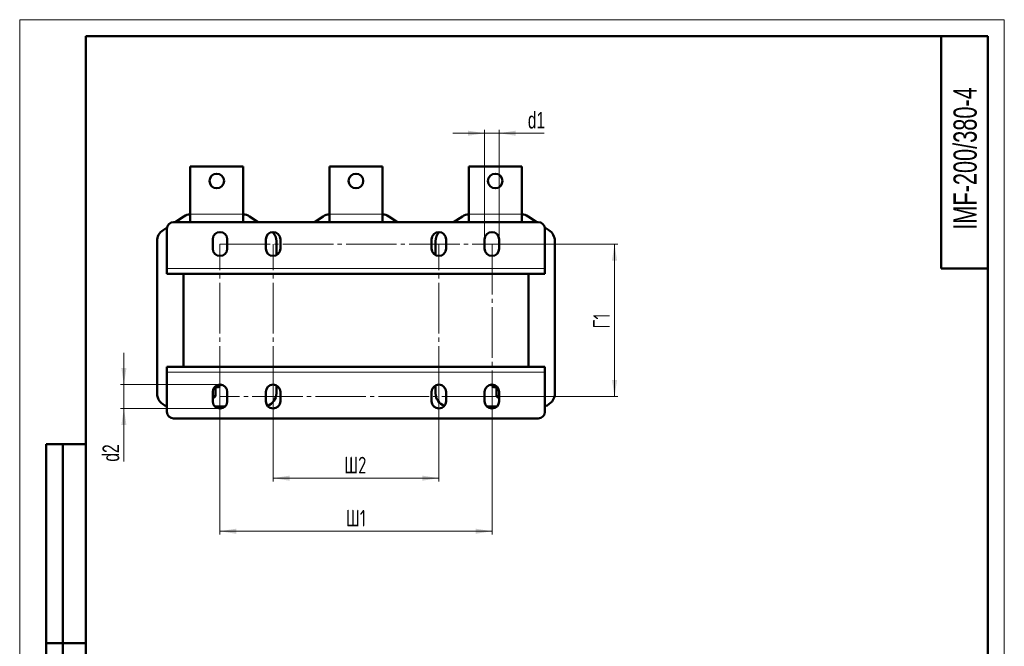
# Model space of a CAD drawing. Header units: millimetres. Extents: x 0 to 743, y 0 to 1050.
# Tile 2 of 2: x 0 to 743, y 578 to 1050. Entities that reach past the tile are written whole.
import ezdxf

# ---------------------------------------------------------------- set-up
doc = ezdxf.new("R2010")
doc.units = ezdxf.units.MM
doc.header["$LTSCALE"] = 2.5
doc.linetypes.add('SLD-Осевая', pattern=[19.05, 15.24, -1.27, 1.27, -1.27])
doc.linetypes.add('SLD-Сплошная', pattern=[0])
doc.styles.add('SLDTEXTSTYLE0', font='TXT', dxfattribs={"width": 0.7})
doc.styles.add('SLDTEXTSTYLE1', font='TXT', dxfattribs={"width": 0.7, "bigfont": 'bigfont'})
doc.dimstyles.new('SLDDIMSTYLE0', dxfattribs={"dimtxt": 12.5, "dimasz": 12.5, "dimexe": 0, "dimexo": 0.0625, "dimgap": 3.125, "dimtad": 2, "dimdec": 1, "dimrnd": 1e-09, "dimzin": 12, "dimdsep": 46, "dimtxsty": 'SLDTEXTSTYLE0', "dimsah": 1, "dimcen": 0.09, "dimadec": 0, "dimazin": 3, "dimtfac": 1, "dimtdec": 3, "dimtofl": 0, "dimtmove": 0, "dimatfit": 3, "dimfxl": 0, "dimfrac": 2, "dimtolj": 1, "dimtzin": 12, "dimarcsym": 0})
doc.dimstyles.new('SLDDIMSTYLE1', dxfattribs={"dimtxt": 12.5, "dimasz": 12.5, "dimexe": 0, "dimexo": 0.0625, "dimgap": 3.125, "dimtad": 2, "dimdec": 1, "dimrnd": 1e-09, "dimzin": 12, "dimdsep": 46, "dimtxsty": 'SLDTEXTSTYLE0', "dimsah": 1, "dimcen": 0.09, "dimadec": 0, "dimazin": 3, "dimtfac": 1, "dimtdec": 3, "dimtmove": 0, "dimatfit": 0, "dimfxl": 0, "dimfrac": 2, "dimtolj": 1, "dimtzin": 12, "dimarcsym": 0})

# ---------------------------------------------------------------- blocks, each defined once
blk = doc.blocks.new('_D_4')
at = {"color": 7, "linetype": 'SLD-Сплошная', "lineweight": 0}
for p, q in [((150.83, 765.9), (150.83, 661.93)), ((356.33, 765.9), (356.33, 661.93)), ((356.33, 664.43), (150.83, 664.43))]:
    blk.add_line(p, q, dxfattribs=at)
at = {"color": 7, "linetype": 'SLD-Сплошная', "lineweight": 18}
for points in [[(150.83, 664.43), (163.33, 662.51), (163.33, 666.35)], [(356.33, 664.43), (343.83, 666.35), (343.83, 662.51)]]:
    blk.add_solid(points, dxfattribs=at)
at = {"color": 7, "linetype": 'SLD-Сплошная', "lineweight": 18, "insert": (246.02, 680.54), "char_height": 12.5, "attachment_point": 1, "style": 'SLDTEXTSTYLE1'}
blk.add_mtext('Ш1', dxfattribs=at)
blk = doc.blocks.new('_D_5')
at = {"color": 7, "linetype": 'SLD-Сплошная', "lineweight": 0}
for p, q in [((356.35, 880.93), (451.08, 880.93)), ((448.58, 880.93), (448.58, 765.93)), ((356.35, 765.93), (451.08, 765.93))]:
    blk.add_line(p, q, dxfattribs=at)
at = {"color": 7, "linetype": 'SLD-Сплошная', "lineweight": 18}
for points in [[(448.58, 880.93), (446.65, 868.43), (450.5, 868.43)], [(448.58, 765.93), (450.5, 778.43), (446.65, 778.43)]]:
    blk.add_solid(points, dxfattribs=at)
at = {"color": 7, "linetype": 'SLD-Сплошная', "lineweight": 18, "insert": (432.46, 817.21), "char_height": 12.5, "attachment_point": 1, "rotation": 90, "style": 'SLDTEXTSTYLE1'}
blk.add_mtext('Г1', dxfattribs=at)
blk = doc.blocks.new('_D_6')
at = {"color": 7, "linetype": 'SLD-Сплошная', "lineweight": 0}
for p, q in [((191.08, 765.9), (191.08, 701.93)), ((316.08, 765.9), (316.08, 701.93)), ((316.08, 704.43), (191.08, 704.43))]:
    blk.add_line(p, q, dxfattribs=at)
at = {"color": 7, "linetype": 'SLD-Сплошная', "lineweight": 18}
for points in [[(191.08, 704.43), (203.58, 702.51), (203.58, 706.35)], [(316.08, 704.43), (303.58, 706.35), (303.58, 702.51)]]:
    blk.add_solid(points, dxfattribs=at)
at = {"color": 7, "linetype": 'SLD-Сплошная', "lineweight": 18, "insert": (244.69, 720.54), "char_height": 12.5, "attachment_point": 1, "style": 'SLDTEXTSTYLE1'}
blk.add_mtext('Ш2', dxfattribs=at)
blk = doc.blocks.new('_D_7')
at = {"color": 7, "linetype": 'SLD-Сплошная', "lineweight": 0}
for p, q in [((78.58, 774.93), (78.58, 798.97)), ((151.05, 774.93), (76.08, 774.93)), ((78.58, 774.93), (78.58, 756.93)), ((151.05, 756.93), (76.08, 756.93)), ((78.58, 756.93), (78.58, 716.88))]:
    blk.add_line(p, q, dxfattribs=at)
at = {"color": 7, "linetype": 'SLD-Сплошная', "lineweight": 18}
for points in [[(78.58, 774.93), (80.5, 787.43), (76.65, 787.43)], [(78.58, 756.93), (76.65, 744.43), (80.5, 744.43)]]:
    blk.add_solid(points, dxfattribs=at)
at = {"color": 7, "linetype": 'SLD-Сплошная', "lineweight": 18, "insert": (62.46, 716.88), "char_height": 12.5, "attachment_point": 1, "rotation": 90, "style": 'SLDTEXTSTYLE0'}
blk.add_mtext('d2', dxfattribs=at)
blk = doc.blocks.new('_D_8')
at = {"color": 7, "linetype": 'SLD-Сплошная', "lineweight": 0}
for p, q in [((350.58, 884.45), (350.58, 966.93)), ((361.58, 884.45), (361.58, 966.93)), ((350.58, 964.43), (326.54, 964.43)), ((350.58, 964.43), (361.58, 964.43)), ((361.58, 964.43), (395.62, 964.43))]:
    blk.add_line(p, q, dxfattribs=at)
at = {"color": 7, "linetype": 'SLD-Сплошная', "lineweight": 18}
for points in [[(350.58, 964.43), (338.08, 966.35), (338.08, 962.51)], [(361.58, 964.43), (374.08, 962.51), (374.08, 966.35)]]:
    blk.add_solid(points, dxfattribs=at)
at = {"color": 7, "linetype": 'SLD-Сплошная', "lineweight": 18, "insert": (383.19, 980.54), "char_height": 12.5, "attachment_point": 1, "style": 'SLDTEXTSTYLE0'}
blk.add_mtext('d1', dxfattribs=at)

msp = doc.modelspace()

# ---------------------------------------------------------------- linework, layer by layer
at = {"color": 7, "linetype": 'SLD-Сплошная', "lineweight": 18}
for p, q in [((0, 1050), (742.5, 1050)), ((0, 1050), (0, 0)), ((742.5, 1050), (742.5, 0))]:
    msp.add_line(p, q, dxfattribs=at)
at = {"color": 7, "linetype": 'SLD-Сплошная', "lineweight": 50}
for p, q in [((50, 1037.5), (50, 12.5)), ((730, 1037.5), (50, 1037.5)), ((50, 1037.5), (50, 12.5)), ((695, 1037.5), (695, 862.5)), ((730, 12.5), (730, 1037.5)), ((168.58, 939.43), (128.58, 939.43)), ((128.58, 939.43), (128.58, 903.43)), ((168.58, 903.43), (168.58, 939.43)), ((273.58, 939.43), (233.58, 939.43)), ((233.58, 939.43), (233.58, 903.43)), ((273.58, 903.43), (273.58, 939.43)), ((378.58, 939.43), (338.58, 939.43)), ((338.58, 939.43), (338.58, 903.43)), ((378.58, 903.43), (378.58, 939.43)), ((117.23, 897.43), (123.82, 901.78)), ((128.58, 897.43), (128.58, 903.43)), ((168.58, 903.43), (168.58, 897.43)), ((173.33, 901.78), (179.93, 897.43)), ((222.23, 897.43), (228.82, 901.78)), ((233.58, 897.43), (233.58, 903.43)), ((273.58, 903.43), (273.58, 897.43)), ((278.33, 901.78), (284.93, 897.43)), ((327.23, 897.43), (333.82, 901.78)), ((338.58, 897.43), (338.58, 903.43)), ((378.58, 903.43), (378.58, 897.43)), ((383.33, 901.78), (389.93, 897.43)), ((108.07, 891.39), (111.18, 893.44)), ((111.08, 862.43), (111.08, 892.43)), ((116.08, 897.43), (391.08, 897.43)), ((395.97, 893.44), (399.08, 891.39)), ((396.08, 892.43), (396.08, 862.43)), ((145.58, 877.43), (145.58, 884.43)), ((156.58, 884.43), (156.58, 877.43)), ((185.58, 884.43), (185.58, 877.43)), ((196.58, 877.43), (196.58, 884.43)), ((310.58, 884.43), (310.58, 877.43)), ((321.58, 877.43), (321.58, 884.43)), ((350.58, 877.43), (350.58, 884.43)), ((361.58, 884.43), (361.58, 877.43)), ((103.58, 768.43), (103.58, 883.04)), ((193.58, 883.04), (193.58, 872.53)), ((313.58, 872.53), (313.58, 883.04)), ((403.58, 883.04), (403.58, 768.43)), ((111.08, 858.43), (111.08, 862.43)), ((396.08, 862.43), (396.08, 858.43)), ((695, 862.5), (730, 862.5)), ((111.08, 858.43), (396.08, 858.43)), ((123.58, 788.43), (123.58, 858.43)), ((383.58, 788.43), (383.58, 858.43)), ((396.08, 788.43), (111.08, 788.43)), ((111.08, 784.43), (111.08, 788.43)), ((396.08, 788.43), (396.08, 784.43)), ((111.08, 754.43), (111.08, 784.43)), ((396.08, 784.43), (396.08, 754.43)), ((149.58, 773.03), (146.92, 773.03)), ((147.58, 766.28), (147.58, 773.03)), ((149.58, 773.03), (151.03, 773.87)), ((151.08, 774.93), (151.08, 773.9)), ((193.58, 774.33), (193.58, 768.43)), ((313.58, 768.43), (313.58, 774.33)), ((356.09, 774.93), (356.09, 773.9)), ((356.37, 773.73), (357.58, 773.03)), ((360.23, 773.03), (357.58, 773.03)), ((359.58, 773.03), (359.58, 766.28)), ((145.58, 762.43), (145.58, 769.43)), ((145.58, 766.28), (147.58, 766.28)), ((146.33, 765.03), (145.58, 765.03)), ((146.33, 765.03), (147.58, 766.28)), ((156.58, 769.43), (156.58, 762.43)), ((185.58, 769.43), (185.58, 762.43)), ((196.58, 762.43), (196.58, 769.43)), ((310.58, 769.43), (310.58, 762.43)), ((321.58, 762.43), (321.58, 769.43)), ((350.58, 762.43), (350.58, 769.43)), ((359.58, 766.28), (360.83, 765.03)), ((359.58, 766.28), (361.58, 766.28)), ((361.58, 765.03), (360.83, 765.03)), ((361.58, 769.43), (361.58, 762.43)), ((154.85, 758.43), (147.3, 758.43)), ((359.85, 758.43), (352.3, 758.43)), ((391.08, 749.43), (116.08, 749.43)), ((20, 430), (20, 730)), ((50, 730), (20, 730)), ((20, 430), (20, 730)), ((32.5, 430), (32.5, 730)), ((32.5, 430), (32.5, 730)), ((20, 580), (50, 580)), ((50, 580), (20, 580))]:
    msp.add_line(p, q, dxfattribs=at)
at = {"color": 8, "linetype": 'SLD-Сплошная', "lineweight": 18}
for p, q in [((128.58, 903.43), (168.58, 903.43)), ((233.58, 903.43), (273.58, 903.43)), ((338.58, 903.43), (378.58, 903.43)), ((396.08, 862.43), (111.08, 862.43)), ((111.08, 784.43), (396.08, 784.43))]:
    msp.add_line(p, q, dxfattribs=at)
at = {"color": 7, "linetype": 'SLD-Осевая', "lineweight": 18}
for p, q in [((150.83, 880.93), (356.33, 880.93)), ((150.83, 765.93), (150.83, 880.93)), ((191.08, 765.93), (191.08, 880.93)), ((316.08, 765.93), (316.08, 880.93)), ((356.33, 880.93), (356.33, 765.93)), ((356.33, 765.93), (150.83, 765.93))]:
    msp.add_line(p, q, dxfattribs=at)
at = {"color": 7, "linetype": 'SLD-Сплошная', "lineweight": 50}
for centre in [(148.58, 928.43), (253.58, 928.43), (358.58, 928.43)]:
    msp.add_circle(centre, 5.5, dxfattribs=at)
for centre, radius, start, end in [((129.33, 893.43), 10, 94.30122, 123.39849), ((167.83, 893.43), 10, 56.60151, 85.69878), ((234.33, 893.43), 10, 94.30122, 123.39849), ((272.83, 893.43), 10, 56.60151, 85.69878), ((339.33, 893.43), 10, 94.30122, 123.39849), ((377.83, 893.43), 10, 56.60151, 85.69878), ((113.58, 883.04), 10, 123.39849, 180), ((116.08, 892.43), 5, 90, 180), ((391.08, 892.43), 5, 0, 90), ((393.58, 883.04), 10, 0, 56.60151), ((151.08, 884.43), 5.5, 360, 180), ((191.08, 884.43), 5.5, 0, 180), ((183.58, 883.04), 10, 0, 43.46631), ((316.08, 884.43), 5.5, 0, 180), ((323.58, 883.04), 10, 136.53369, 180), ((356.08, 884.43), 5.5, 0, 180), ((151.08, 877.43), 5.5, 180, 0), ((191.08, 877.43), 5.5, 180, 0), ((316.08, 877.43), 5.5, 180, 0), ((356.08, 877.43), 5.5, 180, 0), ((151.08, 769.43), 5.5, 0, 180), ((191.08, 769.43), 5.5, 0, 180), ((316.08, 769.43), 5.5, 0, 180), ((356.08, 769.43), 5.5, 0, 180), ((113.58, 768.43), 10, 180, 255.52249), ((183.58, 768.43), 10, 288.83453, 0), ((323.58, 768.43), 10, 180, 251.16547), ((393.58, 768.43), 10, 284.47751, 0), ((151.08, 762.43), 5.5, 180, 0), ((191.08, 762.43), 5.5, 180, 0), ((316.08, 762.43), 5.5, 180, 360), ((356.08, 762.43), 5.5, 180, 0), ((116.08, 754.43), 5, 180, 270), ((391.08, 754.43), 5, 270, 0)]:
    msp.add_arc(centre, radius, start, end, dxfattribs=at)
for points, knots in [([(151.08, 773.9), (150.78, 773.74), (150.17, 773.42), (149.07, 773.21), (148.3, 773.55), (147.84, 773.76)], [0, 0, 0, 0, 0.2847782, 0.5749607, 1, 1, 1, 1]), ([(359.34, 773.9), (359.07, 773.74), (358.53, 773.42), (357.53, 773.2), (356.82, 773.57), (356.38, 773.79)], [0, 0, 0, 0, 0.276271, 0.557785, 1, 1, 1, 1])]:
    msp.add_open_spline(points, degree=3, knots=knots, dxfattribs=at)

# ---------------------------------------------------------------- texts
at = {"color": 7, "linetype": 'Continuous', "lineweight": 0, "insert": (704.17, 891.66), "char_height": 17.5, "attachment_point": 1, "rotation": 90, "style": 'SLDTEXTSTYLE0'}
msp.add_mtext('IMF-200/380-4', dxfattribs=at)

# ---------------------------------------------------------------- dimensions: what is measured, and where the dimension line sits
at = {"color": 7, "linetype": 'SLD-Сплошная', "lineweight": 18}
for base, p1, p2, text, dimstyle, picture, middle in [((361.58, 964.43), (350.58, 884.43), (361.58, 884.43), 'd1', 'SLDDIMSTYLE1', '_D_8', (389.4, 964.43)), ((150.83, 664.43), (356.33, 765.93), (150.83, 765.93), 'Ш1', 'SLDDIMSTYLE0', '_D_4', (253.58, 664.43)), ((191.08, 704.43), (316.08, 765.93), (191.08, 765.93), 'Ш2', 'SLDDIMSTYLE0', '_D_6', (253.58, 704.43))]:
    dim = msp.add_linear_dim(base=base, p1=p1, p2=p2, text=text, dimstyle=dimstyle, dxfattribs=at)
    dim.commit()
    dim.dimension.update_dxf_attribs({"geometry": picture, "text_midpoint": middle, "dimtype": 160})
for base, p1, p2, text, dimstyle, picture, middle in [((448.58, 765.93), (356.33, 880.93), (356.33, 765.93), 'Г1', 'SLDDIMSTYLE0', '_D_5', (448.58, 823.43)), ((78.58, 756.93), (151.08, 774.93), (151.08, 756.93), 'd2', 'SLDDIMSTYLE1', '_D_7', (78.58, 724.43))]:
    dim = msp.add_linear_dim(base=base, p1=p1, p2=p2, angle=90, text=text, dimstyle=dimstyle, dxfattribs=at)
    dim.commit()
    dim.dimension.update_dxf_attribs({"geometry": picture, "text_midpoint": middle, "dimtype": 160})

doc.saveas('drawing.dxf')
